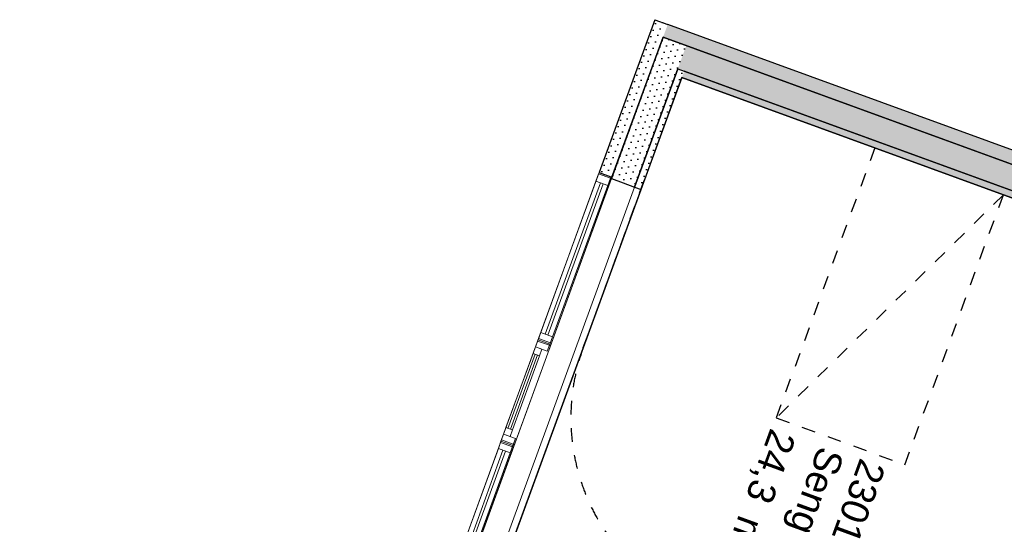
# Model space of a CAD drawing. Header units: millimetres. Extents: x 112481703 to 112588235, y 1264638581 to 1264713486.
# Tile 227 of 256: x 112553589 to 112560780, y 1264709798 to 1264713486. Entities that reach past the tile are written whole.
import ezdxf
from ezdxf.enums import TextEntityAlignment as Align

# ---------------------------------------------------------------- set-up
doc = ezdxf.new("R2010")
doc.units = ezdxf.units.MM
doc.header["$LTSCALE"] = 0.5
doc.header["$MEASUREMENT"] = 0
doc.linetypes.add('PLINE', pattern=[0])
doc.linetypes.add('Stipling', pattern=[400, 200, -200])
for name, color, linetype in [('231- Bærende yttervegger', 7, 'Continuous'), ('231- Bærende yttervegger (Skravur)', 7, 'Continuous'), ('231- Bærende yttervegger (Skravur)(Nye konstruksjoner)', 7, 'Continuous'), ('231- Bærende yttervegger(Nye konstruksjoner)', 7, 'Continuous'), ('232- Ikke-bærende yttervegger (Skravur)(Nye konstruksjoner)', 7, 'Continuous'), ('232- Ikke-bærende yttervegger(Nye konstruksjoner)', 7, 'Continuous'), ('253- Oppforet gulv_ påstøp(Nye konstruksjoner)', 7, 'Continuous'), ('862- M___Nettoareal (1-100)', 7, 'Continuous'), ('862- M___Nettoareal(Nye konstruksjoner)', 7, 'Continuous'), ('862- M___Nettoareal(Polylinje)(Nye konstruksjoner)', 7, 'Continuous'), ('878- Annen overflate_visuell informasjon(Nye konstruksjoner)', 7, 'Continuous')]:
    doc.layers.add(name, color=color, linetype=linetype)
doc.layers.add('234- Vinduer_ dører_ porter(Nye konstruksjoner)', color=7, linetype='Continuous', lineweight=0)
doc.styles.add('GENERATED_STYLE_1', font='arial.ttf')
pattern_1 = [(249.956, (112557650, 1264717795), (-81.357, 29.6823), [0, -50]), (249.956, (112557682.11, 1264717756.67), (-81.357, 29.6823), [0, -50])]

# ---------------------------------------------------------------- blocks, each defined once
blk = doc.blocks.new('Vindu[109]', base_point=(112557650, 1264717795))
at = {"layer": '234- Vinduer_ dører_ porter(Nye konstruksjoner)', "linetype": 'PLINE'}
for p, q in [((112557820.5, 1264712368.3), (112557371.5, 1264711137.7)), ((112557817, 1264712358.9), (112557797.9, 1264712306.3)), ((112557820.5, 1264712368.3), (112557817, 1264712358.9)), ((112557903.5, 1264712327.4), (112557817, 1264712358.9)), ((112557820.5, 1264712368.3), (112557906.9, 1264712336.8)), ((112557820.5, 1264712368.3), (112557906.9, 1264712336.8)), ((112557797.9, 1264712306.3), (112557394.1, 1264711199.7)), ((112557831.7, 1264712294), (112557427.9, 1264711187.3)), ((112557446.7, 1264711180.5), (112557850.5, 1264712287.1)), ((112557914.4, 1264712334.1), (112557465.4, 1264711103.4)), ((112557797.9, 1264712306.3), (112557884.3, 1264712274.8)), ((112557884.3, 1264712274.8), (112557903.5, 1264712327.4)), ((112557903.5, 1264712327.4), (112557906.9, 1264712336.8)), ((112557906.9, 1264712336.8), (112557914.4, 1264712334.1)), ((112557480.5, 1264711168.2), (112557884.3, 1264712274.8)), ((112557374.9, 1264711147.1), (112557371.5, 1264711137.7)), ((112557371.5, 1264711137.7), (112557457.9, 1264711106.2)), ((112557371.5, 1264711137.7), (112557457.9, 1264711106.2)), ((112557394.1, 1264711199.7), (112557374.9, 1264711147.1)), ((112557461.3, 1264711115.5), (112557374.9, 1264711147.1)), ((112557480.5, 1264711168.2), (112557394.1, 1264711199.7)), ((112557461.3, 1264711115.5), (112557480.5, 1264711168.2)), ((112557457.9, 1264711106.2), (112557461.3, 1264711115.5)), ((112557457.9, 1264711106.2), (112557465.4, 1264711103.4))]:
    blk.add_line(p, q, dxfattribs=at)
blk = doc.blocks.new('Vindu[110]', base_point=(112557650, 1264717795))
at = {"layer": '234- Vinduer_ dører_ porter(Nye konstruksjoner)', "linetype": 'PLINE'}
for p, q in [((112557378.3, 1264711156.5), (112557100.7, 1264710395.5)), ((112557374.9, 1264711147.1), (112557355.7, 1264711094.5)), ((112557378.3, 1264711156.5), (112557374.9, 1264711147.1)), ((112557461.3, 1264711115.5), (112557374.9, 1264711147.1)), ((112557378.3, 1264711156.5), (112557464.8, 1264711124.9)), ((112557378.3, 1264711156.5), (112557464.8, 1264711124.9)), ((112557472.3, 1264711122.2), (112557194.7, 1264710361.3)), ((112557355.7, 1264711094.5), (112557338.6, 1264711047.5)), ((112557355.7, 1264711094.5), (112557442.1, 1264711062.9)), ((112557402.7, 1264711077.3), (112557355.7, 1264711094.5)), ((112557385.6, 1264711030.4), (112557402.7, 1264711077.3)), ((112557442.1, 1264711062.9), (112557461.3, 1264711115.5)), ((112557461.3, 1264711115.5), (112557464.8, 1264711124.9)), ((112557464.8, 1264711124.9), (112557472.3, 1264711122.2)), ((112557338.6, 1264711047.5), (112557140.5, 1264710504.5)), ((112557352.7, 1264711042.4), (112557154.6, 1264710499.4)), ((112557173.4, 1264710492.5), (112557371.5, 1264711035.5)), ((112557187.4, 1264710487.4), (112557385.6, 1264711030.4)), ((112557338.6, 1264711047.5), (112557385.6, 1264711030.4)), ((112557140.5, 1264710504.5), (112557123.3, 1264710457.5)), ((112557187.4, 1264710487.4), (112557140.5, 1264710504.5)), ((112557170.3, 1264710440.4), (112557187.4, 1264710487.4)), ((112557123.3, 1264710457.5), (112557104.1, 1264710404.9)), ((112557209.8, 1264710426), (112557123.3, 1264710457.5)), ((112557123.3, 1264710457.5), (112557170.3, 1264710440.4)), ((112557190.6, 1264710373.4), (112557209.8, 1264710426)), ((112557104.1, 1264710404.9), (112557100.7, 1264710395.5)), ((112557100.7, 1264710395.5), (112557187.1, 1264710364)), ((112557100.7, 1264710395.5), (112557187.1, 1264710364)), ((112557190.6, 1264710373.4), (112557104.1, 1264710404.9)), ((112557187.1, 1264710364), (112557190.6, 1264710373.4)), ((112557187.1, 1264710364), (112557194.7, 1264710361.3))]:
    blk.add_line(p, q, dxfattribs=at)
blk = doc.blocks.new('Vindu[111]', base_point=(112557650, 1264717795))
at = {"layer": '234- Vinduer_ dører_ porter(Nye konstruksjoner)', "linetype": 'PLINE'}
for p, q in [((112557107.6, 1264710414.3), (112556658.6, 1264709183.7)), ((112557107.6, 1264710414.3), (112557104.1, 1264710404.9)), ((112557107.6, 1264710414.3), (112557194, 1264710382.8)), ((112557107.6, 1264710414.3), (112557194, 1264710382.8)), ((112557085, 1264710352.3), (112556681.2, 1264709245.7)), ((112557201.5, 1264710380.1), (112556752.5, 1264709149.4)), ((112557104.1, 1264710404.9), (112557085, 1264710352.3)), ((112557085, 1264710352.3), (112557171.4, 1264710320.8)), ((112557190.6, 1264710373.4), (112557104.1, 1264710404.9)), ((112557171.4, 1264710320.8), (112557190.6, 1264710373.4)), ((112557190.6, 1264710373.4), (112557194, 1264710382.8)), ((112557194, 1264710382.8), (112557201.5, 1264710380.1)), ((112557118.8, 1264710340), (112556715, 1264709233.3)), ((112556733.8, 1264709226.5), (112557137.6, 1264710333.1)), ((112556767.6, 1264709214.1), (112557171.4, 1264710320.8)), ((112556662, 1264709193.1), (112556658.6, 1264709183.7)), ((112556681.2, 1264709245.7), (112556662, 1264709193.1)), ((112556748.4, 1264709161.5), (112556662, 1264709193.1)), ((112556767.6, 1264709214.1), (112556681.2, 1264709245.7)), ((112556748.4, 1264709161.5), (112556767.6, 1264709214.1)), ((112556658.6, 1264709183.7), (112556745, 1264709152.1)), ((112556658.6, 1264709183.7), (112556745, 1264709152.1)), ((112556745, 1264709152.1), (112556748.4, 1264709161.5)), ((112556745, 1264709152.1), (112556752.5, 1264709149.4))]:
    blk.add_line(p, q, dxfattribs=at)
blk = doc.blocks.new('Veggåpning 07[222]', base_point=(112557650, 1264717795))
at = {"layer": '234- Vinduer_ dører_ porter(Nye konstruksjoner)', "linetype": 'PLINE'}
for p, q in [((112557911, 1264712324.7), (112556756, 1264709158.8)), ((112557911, 1264712324.7), (112557997.4, 1264712293.1)), ((112557997.4, 1264712293.1), (112558080.1, 1264712263)), ((112558080.1, 1264712263), (112556925, 1264709097.1)), ((112556756, 1264709158.8), (112556842.4, 1264709127.3)), ((112556842.4, 1264709127.3), (112556925, 1264709097.1))]:
    blk.add_line(p, q, dxfattribs=at)
blk = doc.blocks.new('Veggåpning 07[223]', base_point=(112557650, 1264717795))
at = {"layer": '234- Vinduer_ dører_ porter(Nye konstruksjoner)', "linetype": 'PLINE'}
for p, q in [((112558080.1, 1264712263), (112556925, 1264709097.1)), ((112558127.1, 1264712245.8), (112556972, 1264709080)), ((112558080.1, 1264712263), (112558127.1, 1264712245.8)), ((112556925, 1264709097.1), (112556972, 1264709080))]:
    blk.add_line(p, q, dxfattribs=at)
blk = doc.blocks.new('Sengerom_2301_105', base_point=(112560106.3, 1264709073.3))
at = {"layer": '862- M___Nettoareal(Polylinje)(Nye konstruksjoner)', "linetype": 'PLINE', "flags": 128}
blk.add_lwpolyline([(112558425.2, 1264713063.1), (112556831.5, 1264708694.8), (112562421.1, 1264706655.5), (112563140.9, 1264708628.3), (112561882, 1264709087.6), (112562756, 1264711483.1)], close=True, dxfattribs=at)
blk = doc.blocks.new('Label_4', base_point=(112559297.5, 1264709764.4))
at = {"layer": '862- M___Nettoareal (1-100)', "char_height": 200, "attachment_point": 1, "rotation": 249.95599, "style": 'GENERATED_STYLE_1'}
for s, insert in [('\\A1;{\\pql;\\pt0,241000;\\fArial|b0|i0|c0|p0;\\W1.000000;24,3\\fArial|b0|i0|c0|p0;\\W1.000000;\\A1{\\H.66x;\\S^  ;}\\fArial|b0|i0|c0|p0;\\W1.000000; m\\fArial|b0|i0|c0|p0;\\W1.000000;\\A1{\\H.66x;\\S2^  ;}\\fArial|b0|i0|c0|p0;\\W1.000000;\\fArial|b0|i0|c0|p0;\\W1.000000;\\fArial|b0|i0|c0|p0;\\W1.000000;\\fArial|b0|i0|c0|p0;\\W1.000000;\\fArial|b0|i0|c0|p0;\\W1.000000;\\fArial|b0|i0|c0|p0;\\W1.000000;\\fArial|b0|i0|c0|p0;\\W1.000000;\\A1{\\H.66x;\\S^  ;}\\fArial|b0|i0|c0|p0;\\W1.000000;\\fArial|b0|i0|c0|p0;\\W1.000000;\\A1{\\H.66x;\\S^  ;}\\fArial|b0|i0|c0|p0;\\W1.000000;\\fArial|b0|i0|c0|p0;\\W1.000000;\\fArial|b0|i0|c0|p0;\\W1.000000;\\fArial|b0|i0|c0|p0;\\W1.000000;\\fArial|b0|i0|c0|p0;\\W1.000000;\\fArial|b0|i0|c0|p0;\\W1.000000;\\fArial|b0|i0|c0|p0;\\W1.000000;\\A1{\\H.66x;\\S^  ;}\\fArial|b0|i0|c0|p0;\\W1.000000;\\fArial|b0|i0|c0|p0;\\W1.000000;\\A1{\\H.66x;\\S^  ;}\\fArial|b0|i0|c0|p0;\\W1.000000;\\fArial|b0|i0|c0|p0;\\W1.000000;\\fArial|b0|i0|c0|p0;\\W1.000000;\\fArial|b0|i0|c0|p0;\\W1.000000;\\fArial|b0|i0|c0|p0;\\W1.000000;\\fArial|b0|i0|c0|p0;\\W1.000000;\\fArial|b0|i0|c0|p0;\\W1.000000;\\A1{\\H.66x;\\S^  ;}\\fArial|b0|i0|c0|p0;\\W1.000000;\\fArial|b0|i0|c0|p0;\\W1.000000;\\A1{\\H.66x;\\S^  ;}\\fArial|b0|i0|c0|p0;\\W1.000000;\\fArial|b0|i0|c0|p0;\\W1.000000;\\fArial|b0|i0|c0|p0;\\W1.000000;\\fArial|b0|i0|c0|p0;\\W1.000000;\\fArial|b0|i0|c0|p0;\\W1.000000;\\fArial|b0|i0|c0|p0;\\W1.000000;\\fArial|b0|i0|c0|p0;\\W1.000000;\\A1{\\H.66x;\\S^  ;}\\fArial|b0|i0|c0|p0;\\W1.000000;\\fArial|b0|i0|c0|p0;\\W1.000000;\\A1{\\H.66x;\\S^  ;}\\fArial|b0|i0|c0|p0;\\W1.000000;\\fArial|b0|i0|c0|p0;\\W1.000000;\\fArial|b0|i0|c0|p0;\\W1.000000;\\fArial|b0|i0|c0|p0;\\W1.000000;\\fArial|b0|i0|c0|p0;\\W1.000000;\\fArial|b0|i0|c0|p0;\\W1.000000;\\fArial|b0|i0|c0|p0;\\W1.000000;\\fArial|b0|i0|c0|p0;\\W1.000000;}', (112559317.6, 1264710419.9)), ('\\A1;{\\pql;\\pt0,241000;\\fArial|b0|i0|c0|p0;\\W1.000000;Sengerom\\fArial|b0|i0|c0|p0;\\W1.000000;\\A1{\\H.66x;\\S^  ;}\\fArial|b0|i0|c0|p0;\\W1.000000;\\fArial|b0|i0|c0|p0;\\W1.000000;\\A1{\\H.66x;\\S^  ;}\\fArial|b0|i0|c0|p0;\\W1.000000;\\fArial|b0|i0|c0|p0;\\W1.000000;\\fArial|b0|i0|c0|p0;\\W1.000000;\\fArial|b0|i0|c0|p0;\\W1.000000;\\fArial|b0|i0|c0|p0;\\W1.000000;\\fArial|b0|i0|c0|p0;\\W1.000000;\\fArial|b0|i0|c0|p0;\\W1.000000;\\A1{\\H.66x;\\S^  ;}\\fArial|b0|i0|c0|p0;\\W1.000000;\\fArial|b0|i0|c0|p0;\\W1.000000;\\A1{\\H.66x;\\S^  ;}\\fArial|b0|i0|c0|p0;\\W1.000000;\\fArial|b0|i0|c0|p0;\\W1.000000;\\fArial|b0|i0|c0|p0;\\W1.000000;\\fArial|b0|i0|c0|p0;\\W1.000000;\\fArial|b0|i0|c0|p0;\\W1.000000;\\fArial|b0|i0|c0|p0;\\W1.000000;\\fArial|b0|i0|c0|p0;\\W1.000000;\\A1{\\H.66x;\\S^  ;}\\fArial|b0|i0|c0|p0;\\W1.000000;\\fArial|b0|i0|c0|p0;\\W1.000000;\\A1{\\H.66x;\\S^  ;}\\fArial|b0|i0|c0|p0;\\W1.000000;\\fArial|b0|i0|c0|p0;\\W1.000000;\\fArial|b0|i0|c0|p0;\\W1.000000;\\fArial|b0|i0|c0|p0;\\W1.000000;\\fArial|b0|i0|c0|p0;\\W1.000000;\\fArial|b0|i0|c0|p0;\\W1.000000;\\fArial|b0|i0|c0|p0;\\W1.000000;\\A1{\\H.66x;\\S^  ;}\\fArial|b0|i0|c0|p0;\\W1.000000;\\fArial|b0|i0|c0|p0;\\W1.000000;\\A1{\\H.66x;\\S^  ;}\\fArial|b0|i0|c0|p0;\\W1.000000;\\fArial|b0|i0|c0|p0;\\W1.000000;\\fArial|b0|i0|c0|p0;\\W1.000000;\\fArial|b0|i0|c0|p0;\\W1.000000;\\fArial|b0|i0|c0|p0;\\W1.000000;\\fArial|b0|i0|c0|p0;\\W1.000000;\\fArial|b0|i0|c0|p0;\\W1.000000;\\A1{\\H.66x;\\S^  ;}\\fArial|b0|i0|c0|p0;\\W1.000000;\\fArial|b0|i0|c0|p0;\\W1.000000;\\A1{\\H.66x;\\S^  ;}\\fArial|b0|i0|c0|p0;\\W1.000000;\\fArial|b0|i0|c0|p0;\\W1.000000;\\fArial|b0|i0|c0|p0;\\W1.000000;\\fArial|b0|i0|c0|p0;\\W1.000000;\\fArial|b0|i0|c0|p0;\\W1.000000;\\fArial|b0|i0|c0|p0;\\W1.000000;\\fArial|b0|i0|c0|p0;\\W1.000000;\\fArial|b0|i0|c0|p0;\\W1.000000;}', (112559615.6, 1264710311.2)), ('\\A1;{\\pql;\\pt0,241000;\\fArial|b0|i0|c0|p0;\\W1.000000;2301\\fArial|b0|i0|c0|p0;\\W1.000000;\\A1{\\H.66x;\\S^  ;}\\fArial|b0|i0|c0|p0;\\W1.000000;\\fArial|b0|i0|c0|p0;\\W1.000000;\\A1{\\H.66x;\\S^  ;}\\fArial|b0|i0|c0|p0;\\W1.000000;\\fArial|b0|i0|c0|p0;\\W1.000000;\\fArial|b0|i0|c0|p0;\\W1.000000;\\fArial|b0|i0|c0|p0;\\W1.000000;\\fArial|b0|i0|c0|p0;\\W1.000000;\\fArial|b0|i0|c0|p0;\\W1.000000;\\fArial|b0|i0|c0|p0;\\W1.000000;\\A1{\\H.66x;\\S^  ;}\\fArial|b0|i0|c0|p0;\\W1.000000;\\fArial|b0|i0|c0|p0;\\W1.000000;\\A1{\\H.66x;\\S^  ;}\\fArial|b0|i0|c0|p0;\\W1.000000;\\fArial|b0|i0|c0|p0;\\W1.000000;\\fArial|b0|i0|c0|p0;\\W1.000000;\\fArial|b0|i0|c0|p0;\\W1.000000;\\fArial|b0|i0|c0|p0;\\W1.000000;\\fArial|b0|i0|c0|p0;\\W1.000000;\\fArial|b0|i0|c0|p0;\\W1.000000;\\A1{\\H.66x;\\S^  ;}\\fArial|b0|i0|c0|p0;\\W1.000000;\\fArial|b0|i0|c0|p0;\\W1.000000;\\A1{\\H.66x;\\S^  ;}\\fArial|b0|i0|c0|p0;\\W1.000000;\\fArial|b0|i0|c0|p0;\\W1.000000;\\fArial|b0|i0|c0|p0;\\W1.000000;\\fArial|b0|i0|c0|p0;\\W1.000000;\\fArial|b0|i0|c0|p0;\\W1.000000;\\fArial|b0|i0|c0|p0;\\W1.000000;\\fArial|b0|i0|c0|p0;\\W1.000000;\\A1{\\H.66x;\\S^  ;}\\fArial|b0|i0|c0|p0;\\W1.000000;\\fArial|b0|i0|c0|p0;\\W1.000000;\\A1{\\H.66x;\\S^  ;}\\fArial|b0|i0|c0|p0;\\W1.000000;\\fArial|b0|i0|c0|p0;\\W1.000000;\\fArial|b0|i0|c0|p0;\\W1.000000;\\fArial|b0|i0|c0|p0;\\W1.000000;\\fArial|b0|i0|c0|p0;\\W1.000000;\\fArial|b0|i0|c0|p0;\\W1.000000;\\fArial|b0|i0|c0|p0;\\W1.000000;\\A1{\\H.66x;\\S^  ;}\\fArial|b0|i0|c0|p0;\\W1.000000;\\fArial|b0|i0|c0|p0;\\W1.000000;\\A1{\\H.66x;\\S^  ;}\\fArial|b0|i0|c0|p0;\\W1.000000;\\fArial|b0|i0|c0|p0;\\W1.000000;\\fArial|b0|i0|c0|p0;\\W1.000000;\\fArial|b0|i0|c0|p0;\\W1.000000;\\fArial|b0|i0|c0|p0;\\W1.000000;\\fArial|b0|i0|c0|p0;\\W1.000000;\\fArial|b0|i0|c0|p0;\\W1.000000;\\fArial|b0|i0|c0|p0;\\W1.000000;}', (112559917.7, 1264710222.3))]:
    blk.add_mtext(s, dxfattribs=dict(at, insert=insert))
at = {"layer": '862- M___Nettoareal (1-100)', "style": 'GENERATED_STYLE_1'}
for tag, p in [('DUMMY_108', (112559370.1, 1264710422.1)), ('DUMMY_107', (112559665.4, 1264710314.4)), ('DUMMY_106', (112559960.6, 1264710206.6))]:
    blk.add_attdef(tag, text='', height=200, rotation=249.95599, dxfattribs=at).set_placement(p, align=Align.TOP_LEFT)

msp = doc.modelspace()

# ---------------------------------------------------------------- hatches: boundary and pattern name
at = {"layer": '231- Bærende yttervegger (Skravur)', "linetype": 'Continuous'}
h = msp.add_hatch(dxfattribs=at)
h.set_pattern_fill('Prikker_tett', color=256, style=0, pattern_type=2)
h.set_pattern_definition(pattern_1)
h.paths.add_polyline_path([(112558395.4, 1264713127.3), (112558288, 1264713358), (112558226.3, 1264713188.9)])
h = msp.add_hatch(dxfattribs=at)
h.set_pattern_fill('Prikker_tett', color=256, style=0, pattern_type=2)
h.set_pattern_definition(pattern_1)
h.paths.add_polyline_path([(112558395.4, 1264713127.3), (112558457.1, 1264713296.3), (112558288, 1264713358)])
h = msp.add_hatch(dxfattribs=at)
h.set_pattern_fill('Prikker_tett', color=256, style=0, pattern_type=2)
h.set_pattern_definition(pattern_1)
h.paths.add_polyline_path([(112565606.2, 1264710688.1), (112558457.1, 1264713296.3), (112558395.4, 1264713127.3), (112565544.5, 1264710519)])
h = msp.add_hatch(dxfattribs=at)
h.set_pattern_fill('Prikker_tett', color=256, style=0, pattern_type=2)
h.set_pattern_definition(pattern_1)
h.paths.add_polyline_path([(112558226.3, 1264713188.9), (112557911, 1264712324.7), (112558080.1, 1264712263), (112558395.4, 1264713127.3)])
at = {"layer": '231- Bærende yttervegger (Skravur)(Nye konstruksjoner)', "linetype": 'Continuous'}
h = msp.add_hatch(dxfattribs=at)
h.set_pattern_fill('Prikker_tett', color=256, style=0, pattern_type=2)
h.set_pattern_definition(pattern_1)
h.paths.add_polyline_path([(112558288, 1264713358), (112558228.3, 1264713486.3), (112558194.1, 1264713392.3)])
h = msp.add_hatch(dxfattribs=at)
h.set_pattern_fill('Prikker_tett', color=256, style=0, pattern_type=2)
h.set_pattern_definition(pattern_1)
h.paths.add_polyline_path([(112558288, 1264713358), (112558322.3, 1264713452), (112558228.3, 1264713486.3)])
h = msp.add_hatch(dxfattribs=at)
h.set_pattern_fill('Prikker_tett', color=256, style=0, pattern_type=2)
h.set_pattern_definition(pattern_1)
h.paths.add_polyline_path([(112565809.5, 1264710720.3), (112558322.3, 1264713452), (112558288, 1264713358), (112565775.3, 1264710626.4)])
h = msp.add_hatch(dxfattribs=at)
h.set_pattern_fill('Prikker_tett', color=256, style=0, pattern_type=2)
h.set_pattern_definition(pattern_1)
h.paths.add_polyline_path([(112558194.1, 1264713392.3), (112557820.5, 1264712368.3), (112557914.4, 1264712334.1), (112558288, 1264713358)])
at = {"layer": '232- Ikke-bærende yttervegger (Skravur)(Nye konstruksjoner)', "linetype": 'Continuous'}
h = msp.add_hatch(dxfattribs=at)
h.set_pattern_fill('Prikker_tett', color=256, style=0, pattern_type=2)
h.set_pattern_definition(pattern_1)
h.paths.add_polyline_path([(112558378.3, 1264713080.3), (112558080.1, 1264712263), (112558127.1, 1264712245.8), (112558425.2, 1264713063.1)])
h = msp.add_hatch(dxfattribs=at)
h.set_pattern_fill('Prikker_tett', color=256, style=0, pattern_type=2)
h.set_pattern_definition(pattern_1)
h.paths.add_polyline_path([(112558425.2, 1264713063.1), (112558395.4, 1264713127.3), (112558378.3, 1264713080.3)])
h = msp.add_hatch(dxfattribs=at)
h.set_pattern_fill('Prikker_tett', color=256, style=0, pattern_type=2)
h.set_pattern_definition(pattern_1)
h.paths.add_polyline_path([(112558425.2, 1264713063.1), (112558442.4, 1264713110.1), (112558395.4, 1264713127.3)])
h = msp.add_hatch(dxfattribs=at)
h.set_pattern_fill('Prikker_tett', color=256, style=0, pattern_type=2)
h.set_pattern_definition(pattern_1)
h.paths.add_polyline_path([(112565497.5, 1264710536.1), (112558442.4, 1264713110.1), (112558425.2, 1264713063.1), (112565480.4, 1264710489.2)])

# ---------------------------------------------------------------- linework, layer by layer
at = {"layer": '231- Bærende yttervegger', "linetype": 'PLINE'}
for p, q in [((112557911, 1264712324.7), (112557997.4, 1264712293.1)), ((112557997.4, 1264712293.1), (112558080.1, 1264712263))]:
    msp.add_line(p, q, dxfattribs=at)
at = {"layer": '231- Bærende yttervegger', "linetype": 'PLINE', "flags": 128}
for points in [[(112558288, 1264713358), (112558226.3, 1264713188.9)], [(112565606.2, 1264710688.1), (112558288, 1264713358)], [(112558226.3, 1264713188.9), (112557911, 1264712324.7)], [(112558080.1, 1264712263), (112558395.4, 1264713127.3)], [(112558395.4, 1264713127.3), (112565544.5, 1264710519)]]:
    msp.add_lwpolyline(points, dxfattribs=at)
at = {"layer": '231- Bærende yttervegger(Nye konstruksjoner)', "linetype": 'PLINE'}
for p, q in [((112557820.5, 1264712368.3), (112557906.9, 1264712336.8)), ((112557906.9, 1264712336.8), (112557914.4, 1264712334.1))]:
    msp.add_line(p, q, dxfattribs=at)
at = {"layer": '231- Bærende yttervegger(Nye konstruksjoner)', "linetype": 'PLINE', "flags": 128}
for points in [[(112558228.3, 1264713486.3), (112557820.5, 1264712368.3)], [(112558228.3, 1264713486.3), (112558322.3, 1264713452)], [(112565903.5, 1264710686.1), (112558322.3, 1264713452)], [(112557914.4, 1264712334.1), (112558288, 1264713358)], [(112558288, 1264713358), (112565775.3, 1264710626.4)]]:
    msp.add_lwpolyline(points, dxfattribs=at)
at = {"layer": '232- Ikke-bærende yttervegger(Nye konstruksjoner)', "linetype": 'PLINE'}
msp.add_line((112558080.1, 1264712263), (112558127.1, 1264712245.8), dxfattribs=at)
at = {"layer": '232- Ikke-bærende yttervegger(Nye konstruksjoner)', "linetype": 'PLINE', "flags": 128}
for points in [[(112558395.4, 1264713127.3), (112558080.1, 1264712263)], [(112558395.4, 1264713127.3), (112558442.4, 1264713110.1)], [(112565544.5, 1264710519), (112558442.4, 1264713110.1)], [(112558127.1, 1264712245.8), (112558425.2, 1264713063.1)], [(112558425.2, 1264713063.1), (112565480.4, 1264710489.2)]]:
    msp.add_lwpolyline(points, dxfattribs=at)
at = {"layer": '253- Oppforet gulv_ påstøp(Nye konstruksjoner)', "linetype": 'PLINE', "flags": 128}
msp.add_lwpolyline([(112565480.4, 1264710489.2), (112558425.2, 1264713063.1), (112545807.5, 1264678479), (112545873.3, 1264678455), (112548458.6, 1264685541.1), (112553371.8, 1264683748.6), (112554037.1, 1264685572), (112556197.8, 1264684783.7), (112555981.9, 1264684191.9), (112557320.5, 1264683703.4), (112562854.1, 1264681684.6), (112567373.2, 1264694070.9), (112573906.6, 1264691687.3), (112578384.3, 1264703960.4), (112572888.6, 1264705965.4), (112572455.6, 1264704778.6), (112564461.1, 1264707695.4)], close=True, dxfattribs=at)
at = {"layer": '878- Annen overflate_visuell informasjon(Nye konstruksjoner)', "linetype": 'Stipling'}
for p, q in [((112557705.5, 1264711090.3), (112558425.2, 1264713063.1)), ((112559834.4, 1264712549), (112559114.6, 1264710576.2)), ((112560773.8, 1264712206.3), (112559114.6, 1264710576.2)), ((112560054.1, 1264710233.5), (112560773.8, 1264712206.3)), ((112559114.6, 1264710576.2), (112560054.1, 1264710233.5))]:
    msp.add_line(p, q, dxfattribs=at)
msp.add_arc((112559114.6, 1264710576.2), 1500, 159.95599, 249.95599, dxfattribs=at)

# ---------------------------------------------------------------- block references
at = {"layer": '234- Vinduer_ dører_ porter(Nye konstruksjoner)', "linetype": 'PLINE'}
for name in ['Vindu[109]', 'Veggåpning 07[222]', 'Veggåpning 07[223]', 'Vindu[110]', 'Vindu[111]']:
    msp.add_blockref(name, (112557650, 1264717795), dxfattribs=at)
at = {"layer": '862- M___Nettoareal (1-100)', "linetype": 'PLINE'}
msp.add_blockref('Label_4', (112559297.5, 1264709764.4), dxfattribs=at)
at = {"layer": '862- M___Nettoareal(Nye konstruksjoner)', "linetype": 'Continuous'}
msp.add_blockref('Sengerom_2301_105', (112560106.3, 1264709073.3), dxfattribs=at)

doc.saveas('drawing.dxf')
